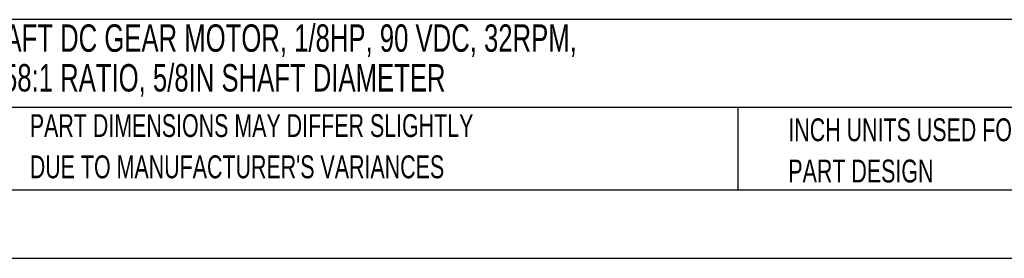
# Model space of a CAD drawing. Header units: inches. Extents: x 0 to 44, y 0 to 34.
# Tile 2 of 26: x 8.5 to 22.9, y 0 to 3.5. Entities that reach past the tile are written whole.
import ezdxf

# ---------------------------------------------------------------- set-up
doc = ezdxf.new("R2010")
doc.units = ezdxf.units.IN
doc.header["$LTSCALE"] = 4
doc.header["$MEASUREMENT"] = 0
doc.linetypes.add('CENTERX2', pattern=[0.8, 0.5, -0.1, 0.1, -0.1])
doc.layers.add('TEXT', color=140, linetype='Continuous', lineweight=25)
doc.styles.add('SLDTEXTSTYLE0', font='TXT', dxfattribs={"width": 0.7})

# ---------------------------------------------------------------- blocks, each defined once
blk = doc.blocks.new('SW_NOTE_0')
at = {"layer": 'TEXT', "color": 0, "linetype": 'CENTERX2', "lineweight": 18, "char_height": 0.4, "attachment_point": 1, "style": 'SLDTEXTSTYLE0'}
for s, insert in [('IRONHORSE VP1 SERIES PARALLEL SHAFT DC GEAR MOTOR, 1/8HP, 90 VDC, 32RPM,', (0, 0.516)), ('220LB-IN FULL LOAD TORQUE, 1.5 FLA, 58:1 RATIO, 5/8IN SHAFT DIAMETER', (0, -0.064))]:
    blk.add_mtext(s, dxfattribs=dict(at, insert=insert))
blk = doc.blocks.new('SW_NOTE_0_3')
at = {"layer": 'TEXT', "color": 0, "linetype": 'CENTERX2', "lineweight": 18, "char_height": 0.33333, "attachment_point": 1, "style": 'SLDTEXTSTYLE0'}
for s, insert in [('PART DIMENSIONS MAY DIFFER SLIGHTLY', (0, 0.43)), ("DUE TO MANUFACTURER'S VARIANCES", (0, -0.172))]:
    blk.add_mtext(s, dxfattribs=dict(at, insert=insert))
blk = doc.blocks.new('SW_NOTE_0_6')
at = {"layer": 'TEXT', "color": 0, "linetype": 'CENTERX2', "lineweight": 18, "char_height": 0.33333, "attachment_point": 1, "style": 'SLDTEXTSTYLE0'}
for s, insert in [('INCH UNITS USED FOR', (0, 0.43)), ('PART DESIGN', (0, -0.172))]:
    blk.add_mtext(s, dxfattribs=dict(at, insert=insert))

msp = doc.modelspace()

# ---------------------------------------------------------------- linework, layer by layer
at = {"color": 7, "linetype": 'Continuous'}
msp.add_line((44.0004, 0.0004), (0.0004, 0.0004), dxfattribs=at)
at = {"layer": 'TEXT'}
for p, q in [((43, 3.4844), (1, 3.4844)), ((43, 2.2), (1, 2.2)), ((18.9994, 2.2), (18.9994, 1)), ((1, 1), (43, 1))]:
    msp.add_line(p, q, dxfattribs=at)

# ---------------------------------------------------------------- block references
at = {"layer": 'TEXT', "linetype": 'CENTERX2', "lineweight": 18}
for name, p in [('SW_NOTE_0', (1.1317, 2.8998)), ('SW_NOTE_0_3', (8.6802, 1.6749)), ('SW_NOTE_0_6', (19.737, 1.6136))]:
    msp.add_blockref(name, p, dxfattribs=at)

doc.saveas('drawing.dxf')
